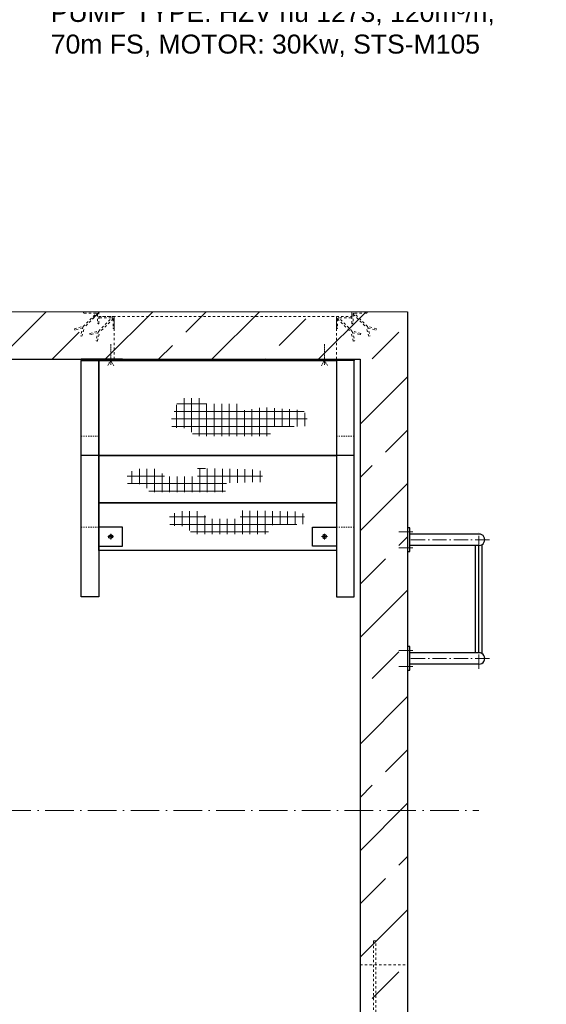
# Model space of a CAD drawing. Header units: millimetres. Extents: x -48448 to 452754, y -13941 to 17062.
# Tile 31 of 256: x -12091 to -9874, y -5550 to -1403. Entities that reach past the tile are written whole.
import ezdxf

# ---------------------------------------------------------------- set-up
doc = ezdxf.new("R2010")
doc.units = ezdxf.units.MM
doc.linetypes.add('ACAD_ISO10W100', pattern=[18, 12, -3, 0, -3])
doc.linetypes.add('JIS_02_1.0', pattern=[2, 1, -1])
doc.layers.add('Beschriftung', color=7, linetype='Continuous')
doc.layers.add('Detail Rohrdurchführung', color=7, linetype='Continuous')
doc.styles.add('LBB3.5M1000', font='isocp.shx', dxfattribs={"height": 3.5})

msp = doc.modelspace()

# ---------------------------------------------------------------- hatches: boundary and pattern name
at = {"lineweight": 13}
h = msp.add_hatch(dxfattribs=at)
h.set_pattern_fill('ANSI33', color=256, scale=50, style=0)
h.set_pattern_definition([(45, (66735.4, -1596.67), (-224.5064, 224.5064), []), (45, (66959.92, -1596.67), (-224.5064, 224.5064), [158.75, -79.375])])
h.paths.add_polyline_path([(-16308.113, -2633.305), (-18658.113, -2633.305), (-18658.113, -6833.305), (-14558.113, -6833.305), (-14558.113, -6633.305), (-18458.113, -6633.305), (-18458.113, -2833.305), (-16308.113, -2833.305)])
h.paths.add_polyline_path([(-15428.113, -2633.305), (-16308.113, -2633.305), (-16308.113, -2833.305), (-15428.113, -2833.305)], flags=17)
h.paths.add_polyline_path([(-14558.113, -2633.305), (-15428.113, -2633.305), (-15428.113, -2833.305), (-14558.113, -2833.305)])
h.paths.add_polyline_path([(-12808.113, -2633.305), (-14558.113, -2633.305), (-14558.113, -2833.305), (-12808.113, -2833.305)], flags=17)
h.paths.add_polyline_path([(-10458.113, -2633.305), (-12808.113, -2633.305), (-12808.113, -2833.305), (-10658.113, -2833.305), (-10658.113, -6633.305), (-14558.113, -6633.305), (-14558.113, -6833.305), (-10458.113, -6833.305)])
at = {"lineweight": 9}
h = msp.add_hatch(dxfattribs=at)
h.set_pattern_fill('NET', color=256, scale=10)
h.set_pattern_definition([(0, (6634.45, -1909.682), (0, 31.75), []), (90, (6634.45, -1909.682), (-31.75, 2e-15), [])])
h.paths.add_polyline_path([(-11452.128, -3080.245), (-11450.052, -3121.753), (-11378.425, -3123.829), (-11357.664, -3157.035), (-11036.9, -3157.035), (-11032.748, -3118.64), (-10870.47, -3114.489), (-10895.682, -3047.859), (-11065.407, -3035.501), (-11156.459, -3049.209), (-11166.45, -3021.215), (-11303.475, -3021.215), (-11327.139, -2996.646), (-11420.565, -2996.646)])
h = msp.add_hatch(dxfattribs=at)
h.set_pattern_fill('NET', color=256, scale=10)
h.set_pattern_definition([(0, (6446.558, -1674.122), (0, 31.75), []), (90, (6446.558, -1674.122), (-31.75, 2e-15), [])])
h.paths.add_polyline_path([(-11640.019, -3315.804), (-11637.943, -3357.313), (-11566.316, -3359.388), (-11545.554, -3392.595), (-11224.791, -3392.595), (-11220.638, -3354.2), (-11057.702, -3350.049), (-11081.578, -3298.163), (-11250.742, -3294.013), (-11343.131, -3292.975), (-11343.131, -3327.219), (-11480.156, -3327.219), (-11510.26, -3295.05), (-11603.686, -3295.05)])
h = msp.add_hatch(dxfattribs=at)
h.set_pattern_fill('NET', color=256, scale=10)
h.set_pattern_definition([(0, (6626.144, -1496.675), (0, 31.75), []), (90, (6626.144, -1496.675), (-31.75, 2e-15), [])])
h.paths.add_polyline_path([(-11460.433, -3493.252), (-11458.356, -3534.76), (-11386.73, -3536.836), (-11365.968, -3570.042), (-11045.204, -3570.042), (-11041.052, -3531.647), (-10878.935, -3527.496), (-10902.811, -3475.611), (-11071.156, -3471.46), (-11163.544, -3470.423), (-11163.544, -3504.667), (-11300.57, -3504.667), (-11330.674, -3472.498), (-11424.1, -3472.498)])

# ---------------------------------------------------------------- linework, layer by layer
at = {"lineweight": 13}
msp.add_line((-18658.113, -2633.305), (-10458.113, -2633.305), dxfattribs=at)
at = {"linetype": 'JIS_02_1.0', "lineweight": 18, "ltscale": 10}
for p, q in [((-11693.113, -2833.305), (-11693.113, -2653.305)), ((-10758.113, -2833.305), (-10758.113, -2653.305)), ((-10658.113, -5383.305), (-10458.113, -5383.305))]:
    msp.add_line(p, q, dxfattribs=at)
for p, q in [((-10458.113, -2633.305), (-10458.113, -6833.305)), ((-18458.113, -2833.305), (-10658.113, -2833.305)), ((-10658.113, -2833.305), (-10658.113, -6633.305)), ((-11758.113, -3238.305), (-11833.113, -3238.305)), ((-10683.113, -3238.305), (-10758.113, -3238.305)), ((-10158.113, -3569.155), (-10448.854, -3569.155)), ((-10158.113, -3617.455), (-10448.854, -3617.455)), ((-10172.255, -4069.155), (-10172.255, -3617.455)), ((-10158.113, -4069.155), (-10158.113, -3617.455)), ((-10143.971, -4073.475), (-10143.971, -3613.136)), ((-10158.113, -4069.155), (-10448.854, -4069.155)), ((-10158.113, -4117.455), (-10448.854, -4117.455))]:
    msp.add_line(p, q)
at = {"linetype": 'ACAD_ISO10W100', "lineweight": 9, "ltscale": 0.5}
for p, q in [((-11708.113, -2770.137), (-11708.113, -2857.144)), ((-10808.113, -2770.137), (-10808.113, -2857.144)), ((-11708.113, -2838.258), (-11720.819, -2860.265)), ((-11695.407, -2860.265), (-11708.113, -2838.258)), ((-10820.819, -2860.265), (-10808.113, -2838.258)), ((-10808.113, -2838.258), (-10795.407, -2860.265))]:
    msp.add_line(p, q, dxfattribs=at)
at = {"linetype": 'JIS_02_1.0', "lineweight": 18, "ltscale": 5}
for p, q in [((-11758.113, -3157.542), (-11833.113, -3157.542)), ((-10683.113, -3157.542), (-10758.113, -3157.542)), ((-11758.113, -3540.106), (-11833.113, -3540.106)), ((-10683.113, -3540.106), (-10758.113, -3540.106))]:
    msp.add_line(p, q, dxfattribs=at)
at = {"linetype": 'ACAD_ISO10W100', "lineweight": 18, "ltscale": 5}
for p, q in [((-10495.252, -3559.767), (-10436.19, -3559.767)), ((-10158.113, -3637.455), (-10158.113, -3549.512)), ((-10113.963, -3593.305), (-10448.854, -3593.305)), ((-10495.252, -3626.844), (-10436.19, -3626.844)), ((-10495.252, -4059.767), (-10436.19, -4059.767)), ((-10158.113, -4137.099), (-10158.113, -4049.155)), ((-10113.963, -4093.305), (-10448.854, -4093.305)), ((-10495.252, -4126.844), (-10436.19, -4126.844))]:
    msp.add_line(p, q, dxfattribs=at)
at = {"linetype": 'JIS_02_1.0', "lineweight": 9, "ltscale": 25}
for p, q in [((-11720.968, -3580.106), (-11695.258, -3580.106)), ((-11708.113, -3592.962), (-11708.113, -3567.251)), ((-10795.258, -3580.106), (-10820.968, -3580.106)), ((-10808.113, -3592.962), (-10808.113, -3567.251))]:
    msp.add_line(p, q, dxfattribs=at)
at = {"linetype": 'ACAD_ISO10W100', "lineweight": 18, "ltscale": 10}
msp.add_line((-12704.522, -4733.305), (-10158.113, -4733.305), dxfattribs=at)
at = {"linetype": 'JIS_02_1.0', "lineweight": 18, "ltscale": 10}
for points in [[(-11824.543, -2695.493), (-11767.406, -2638.356), (-11763.163, -2642.598), (-11819.163, -2698.598)], [(-10626.683, -2695.493), (-10683.82, -2638.356), (-10688.063, -2642.598), (-10632.062, -2698.598)], [(-11826.096, -2701.288), (-11859.714, -2710.296), (-11861.266, -2704.5), (-11823.406, -2694.356)], [(-11824.543, -2695.493), (-11835.103, -2734.906), (-11829.308, -2736.459), (-11819.163, -2698.598)], [(-11759.543, -2715.493), (-11702.406, -2658.356), (-11698.163, -2662.598), (-11754.163, -2718.598)], [(-10691.683, -2715.493), (-10748.82, -2658.356), (-10753.063, -2662.598), (-10697.062, -2718.598)], [(-10626.683, -2695.493), (-10616.122, -2734.906), (-10621.918, -2736.459), (-10632.062, -2698.598)], [(-10625.13, -2701.288), (-10591.512, -2710.296), (-10589.959, -2704.5), (-10627.82, -2694.356)], [(-11761.096, -2721.288), (-11794.714, -2730.296), (-11796.266, -2724.5), (-11758.406, -2714.356)], [(-11759.543, -2715.493), (-11770.103, -2754.906), (-11764.308, -2756.459), (-11754.163, -2718.598)], [(-10691.683, -2715.493), (-10681.122, -2754.906), (-10686.918, -2756.459), (-10697.062, -2718.598)], [(-10690.13, -2721.288), (-10656.512, -2730.296), (-10654.959, -2724.5), (-10692.82, -2714.356)]]:
    msp.add_lwpolyline(points, dxfattribs=at)
for points in [[(-11758.113, -2683.305), (-11758.113, -2633.305), (-11823.113, -2633.305), (-11823.113, -2635.805, 0.41421356), (-11820.613, -2638.305), (-11768.113, -2638.305, -0.41421356), (-11763.113, -2643.305), (-11763.113, -2680.805, 0.41421356), (-11760.613, -2683.305)], [(-11693.113, -2703.305), (-11693.113, -2653.305), (-11758.113, -2653.305), (-11758.113, -2655.805, 0.41421356), (-11755.613, -2658.305), (-11703.113, -2658.305, -0.41421356), (-11698.113, -2663.305), (-11698.113, -2700.805, 0.41421356), (-11695.613, -2703.305)], [(-10758.113, -2703.305), (-10758.113, -2653.305), (-10693.113, -2653.305), (-10693.113, -2655.805, -0.41421356), (-10695.613, -2658.305), (-10748.113, -2658.305, 0.41421356), (-10753.113, -2663.305), (-10753.113, -2700.805, -0.41421356), (-10755.613, -2703.305)], [(-10693.113, -2683.305), (-10693.113, -2633.305), (-10628.113, -2633.305), (-10628.113, -2635.805, -0.41421356), (-10630.613, -2638.305), (-10683.113, -2638.305, 0.41421356), (-10688.113, -2643.305), (-10688.113, -2680.805, -0.41421356), (-10690.613, -2683.305)]]:
    msp.add_lwpolyline(points, format="xyb", close=True, dxfattribs=at)
for points in [[(-10693.113, -2633.305), (-11758.113, -2633.305), (-11758.113, -2653.305), (-10693.113, -2653.305)], [(-10602.503, -6083.305), (-10592.503, -6083.305), (-10592.503, -5283.305), (-10602.503, -5283.305)]]:
    msp.add_lwpolyline(points, close=True, dxfattribs=at)
for points in [[(-11833.113, -2838.258), (-11658.113, -2838.258), (-11658.113, -2833.305), (-11833.113, -2833.305)], [(-11833.113, -2838.258), (-11758.113, -2838.258), (-11758.113, -3833.124), (-11833.113, -3833.124)], [(-11758.113, -2838.258), (-10758.113, -2838.258), (-10758.113, -3238.258), (-11758.113, -3238.258)], [(-10683.113, -2838.258), (-10858.113, -2838.258), (-10858.113, -2833.305), (-10683.113, -2833.305)], [(-10683.113, -2838.258), (-10758.113, -2838.258), (-10758.113, -3833.124), (-10683.113, -3833.124)], [(-11758.113, -3238.305), (-10758.113, -3238.305), (-10758.113, -3438.258), (-11758.113, -3438.258)], [(-11758.113, -3438.258), (-10758.113, -3438.258), (-10758.113, -3638.21), (-11758.113, -3638.21)], [(-10458.113, -3643.305), (-10448.854, -3643.305), (-10448.854, -3543.305), (-10458.113, -3543.305)], [(-11707.865, -3588.652), (-11715.575, -3584.957), (-11715.823, -3576.411), (-11708.361, -3571.561), (-11700.651, -3575.256), (-11700.403, -3583.801)], [(-10808.361, -3588.652), (-10800.651, -3584.957), (-10800.403, -3576.411), (-10807.865, -3571.561), (-10815.575, -3575.256), (-10815.823, -3583.801)], [(-10458.113, -4143.305), (-10448.854, -4143.305), (-10448.854, -4043.305), (-10458.113, -4043.305)]]:
    msp.add_lwpolyline(points, close=True)
for points in [[(-11758.113, -3620.106), (-11658.113, -3620.106), (-11658.113, -3540.106), (-11758.113, -3540.106)], [(-10758.113, -3620.106), (-10858.113, -3620.106), (-10858.113, -3540.106), (-10758.113, -3540.106)]]:
    msp.add_lwpolyline(points)
for centre in [(-10157.758, -3593.305), (-10157.758, -4093.305)]:
    msp.add_arc(centre, 24.153, 269.158063, 90.841937)

# ---------------------------------------------------------------- texts
at = {"layer": 'Beschriftung', "insert": (-18332.719, -1169.659), "char_height": 150, "width": 1682.94636, "attachment_point": 1, "style": 'LBB3.5M1000', "bg_fill": 2}
msp.add_mtext('\\pi74.897;{\\fArial|b1|i0|c0|p34;GROUND PLAN\\L\\P\\pi221.06;\\fArial|b1|i1|c0|p34;\\lGRUNDRISS}', dxfattribs=at)

# ---------------------------------------------------------------- next in the draw order: texts
at = {"layer": 'Beschriftung', "attachment_point": 1, "style": 'LBB3.5M1000', "bg_fill": 2}
for s, insert, char_height, width in [('{\\fArial|b1|i0|c0|p34;HYDRANT REFUELING SYSTEM\\fArial|b0|i0|c0|p34; -\\P\\fArial|b1|i1|c0|p34;HYDRANTENBETANKUNGSSYSTEM-\\fArial|b0|i0|c0|p34;\\PPUMP TYPE: HZV hu 1275, 120m³/h\\P125m FS, MOTOR: 55Kw, STS-M105\\P\\fArial|b1|i0|c0|p34;TANK TRUCK REFUELING SYSTEM\\P\\fArial|b1|i1|c0|p34;TANKWAGENBETANKUNGSSYSTEM-\\fArial|b0|i0|c0|p34;\\PPUMP TYPE: HZV hu 1273, 120m³/h,\\P70m FS, MOTOR: 30Kw, STS-M105}', (-11960.49, -532.049), 80, 2022.97462), ('\\pi387.94;{\\fArial|b1|i0|c0|p34;SECTION\\L\\P\\pi383.65;\\fArial|b1|i1|c0|p34;\\lSCHNITT}', (-37990.525, -4143.164), 150, 1682.94636)]:
    msp.add_mtext(s, dxfattribs=dict(at, insert=insert, char_height=char_height, width=width))
at = {"layer": 'Detail Rohrdurchführung', "insert": (-33393.503, -2212.156), "char_height": 150, "width": 3525.83214, "attachment_point": 1, "style": 'LBB3.5M1000', "bg_fill": 2}
msp.add_mtext('\\pi352.65;{\\fArial|b1|i0|c0|p34;DETAIL PIPE PENETRATION\\P\\pi148.57;\\fArial|b1|i1|c0|p34;DETAIL ROHRDURCHFÜHRUNG}', dxfattribs=at)

# ---------------------------------------------------------------- next in the draw order: texts
at = {"layer": 'Beschriftung', "insert": (-38623.923, -1966.453), "char_height": 150, "width": 1682.94636, "attachment_point": 1, "style": 'LBB3.5M1000', "bg_fill": 2}
msp.add_mtext('\\pi179.16;{\\fArial|b1|i0|c0|p34;FILLING PIPE\\L\\P\\pi267.41;\\fArial|b1|i1|c0|p34;\\lFÜLLROHR}', dxfattribs=at)

doc.saveas('drawing.dxf')
